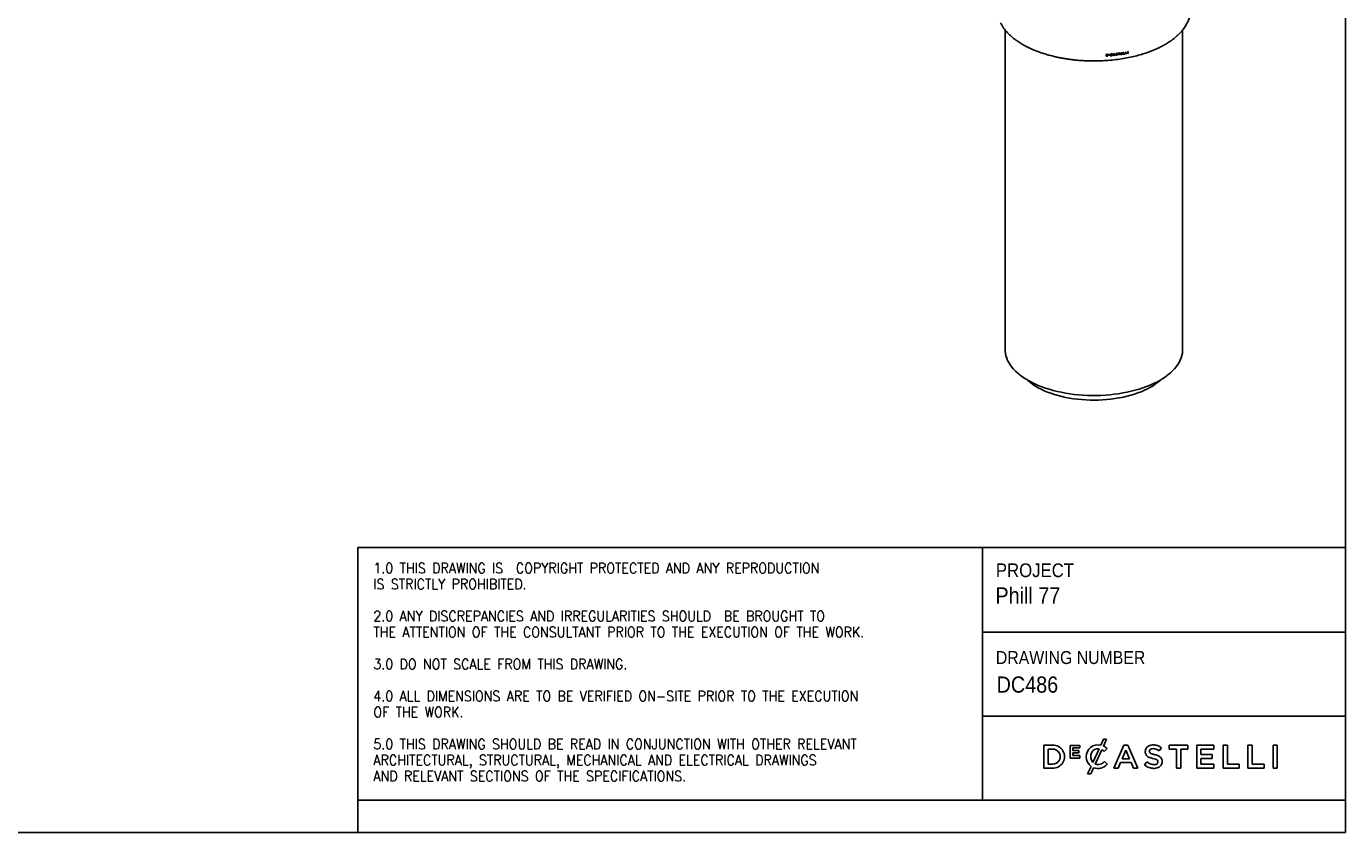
# Model space of a CAD drawing. Header units: millimetres. Extents: x 45 to 4163, y 40 to 2922.
# Tile 2 of 3: x 2118 to 4163, y 40 to 1290. Entities that reach past the tile are written whole.
import ezdxf

# ---------------------------------------------------------------- set-up
doc = ezdxf.new("R2010")
doc.units = ezdxf.units.MM
doc.header["$LTSCALE"] = 10
doc.linetypes.add('SLD-Solido', pattern=[0])
doc.layers.add('NOTE', color=3, linetype='SLD-Solido')
doc.layers.add('SCHIZZI', color=9, linetype='Continuous')
doc.styles.add('SLDTEXTSTYLE0', font='Gothic.ttf', dxfattribs={"width": 0.913})
doc.styles.add('SLDTEXTSTYLE1', font='romans__.ttf', dxfattribs={"width": 0.893})

msp = doc.modelspace()

# ---------------------------------------------------------------- linework, layer by layer
for p, q in [((3635.5, 1284), (3635.5, 788.32)), ((3910.5, 788.32), (3910.5, 1284.04)), ((3800.92, 1247.71), (3800.57, 1247)), ((3800.92, 1246.99), (3801.34, 1247.86)), ((3801.38, 1247.76), (3800.92, 1247.71)), ((3800.96, 1246.89), (3801.38, 1247.76)), ((3804.07, 1247.41), (3802.57, 1244.29)), ((3804.53, 1247.46), (3804.07, 1247.41)), ((3806.03, 1244.67), (3804.53, 1247.46)), ((3807.73, 1247.49), (3807.77, 1247.39)), ((3808.82, 1247.64), (3808.97, 1247.5)), ((3808.82, 1247.64), (3808.86, 1247.54)), ((3809.05, 1247.3), (3809.46, 1247.36)), ((3809.46, 1247.36), (3809.51, 1247.26)), ((3810.61, 1247.9), (3811.69, 1248.05)), ((3813.35, 1248.55), (3810.66, 1248.17)), ((3810.66, 1248.17), (3810.67, 1247.8)), ((3810.67, 1247.8), (3811.75, 1247.95)), ((3811.69, 1248.05), (3811.75, 1247.95)), ((3811.75, 1247.95), (3811.75, 1245.4)), ((3812.22, 1248.12), (3813.3, 1248.28)), ((3812.23, 1245.57), (3812.22, 1248.12)), ((3812.22, 1248.12), (3812.28, 1248.02)), ((3812.28, 1248.02), (3813.35, 1248.18)), ((3812.28, 1245.47), (3812.28, 1248.02)), ((3813.3, 1248.28), (3813.3, 1248.64)), ((3813.3, 1248.28), (3813.35, 1248.18)), ((3813.35, 1248.18), (3813.35, 1248.55)), ((3817.06, 1249.09), (3814.66, 1248.72)), ((3814.66, 1248.72), (3814.66, 1245.81)), ((3815.02, 1248.52), (3817, 1248.82)), ((3815.02, 1247.61), (3815.02, 1248.52)), ((3815.02, 1248.52), (3815.07, 1248.42)), ((3815.02, 1247.61), (3815.07, 1247.51)), ((3815.02, 1247.25), (3817, 1247.55)), ((3815.07, 1248.42), (3817.06, 1248.73)), ((3815.07, 1247.51), (3815.07, 1248.42)), ((3817.06, 1247.82), (3815.07, 1247.51)), ((3815.07, 1247.15), (3817.06, 1247.45)), ((3817, 1248.82), (3817, 1249.19)), ((3817, 1248.82), (3817.06, 1248.73)), ((3817, 1247.55), (3817, 1247.92)), ((3817, 1247.55), (3817.06, 1247.45)), ((3817.06, 1248.73), (3817.06, 1249.09)), ((3817.06, 1247.45), (3817.06, 1247.82)), ((3818.91, 1249.41), (3818.5, 1249.34)), ((3818.5, 1249.34), (3818.5, 1246.42)), ((3818.85, 1246.95), (3818.85, 1249.51)), ((3818.91, 1246.85), (3818.91, 1249.41)), ((3821.94, 1247.12), (3824.18, 1247.53)), ((3822.02, 1249.94), (3822.01, 1247.02)), ((3822.01, 1247.02), (3824.25, 1247.43)), ((3822.42, 1250.02), (3822.02, 1249.94)), ((3822.35, 1247.56), (3822.36, 1250.11)), ((3822.35, 1247.56), (3822.41, 1247.46)), ((3822.41, 1247.46), (3822.42, 1250.02)), ((3824.25, 1247.8), (3822.41, 1247.46)), ((3824.18, 1247.53), (3824.18, 1247.89)), ((3824.18, 1247.53), (3824.25, 1247.43)), ((3824.25, 1247.43), (3824.25, 1247.8)), ((3825.49, 1247.78), (3825.89, 1247.85)), ((3825.57, 1250.62), (3825.56, 1247.68)), ((3825.56, 1247.68), (3825.96, 1247.76)), ((3825.97, 1250.7), (3825.57, 1250.62)), ((3825.89, 1247.85), (3825.9, 1250.79)), ((3825.89, 1247.85), (3825.96, 1247.76)), ((3825.96, 1247.76), (3825.97, 1250.7)), ((3791.98, 1243.49), (3793.52, 1243.6)), ((3793.33, 1246.39), (3792.01, 1246.3)), ((3792.01, 1246.3), (3792.01, 1243.39)), ((3792.01, 1243.39), (3793.54, 1243.5)), ((3793.3, 1246.13), (3792.41, 1246.07)), ((3792.41, 1246.07), (3792.41, 1243.89)), ((3792.41, 1246.07), (3792.44, 1245.97)), ((3792.41, 1243.89), (3792.43, 1243.79)), ((3792.44, 1245.97), (3792.43, 1243.79)), ((3792.43, 1243.79), (3793.51, 1243.86)), ((3793.33, 1246.03), (3792.44, 1245.97)), ((3793.47, 1246.13), (3793.3, 1246.13)), ((3793.3, 1246.13), (3793.33, 1246.03)), ((3793.52, 1246.4), (3793.33, 1246.39)), ((3793.49, 1246.03), (3793.33, 1246.03)), ((3793.47, 1246.13), (3793.49, 1246.03)), ((3793.52, 1243.6), (3793.54, 1243.5)), ((3794.41, 1245.82), (3794.44, 1245.71)), ((3794.93, 1244.46), (3794.96, 1244.36)), ((3796.01, 1245.06), (3797.39, 1245.18)), ((3796.05, 1246.6), (3796.04, 1244.96)), ((3796.04, 1244.96), (3797.42, 1245.08)), ((3797.42, 1246.71), (3796.05, 1246.6)), ((3796.27, 1245.31), (3796.28, 1245.8)), ((3796.27, 1245.31), (3796.31, 1245.2)), ((3796.28, 1246.5), (3797.39, 1246.59)), ((3796.28, 1246.02), (3796.28, 1246.5)), ((3796.28, 1246.5), (3796.31, 1246.4)), ((3796.28, 1246.02), (3796.31, 1245.91)), ((3796.28, 1245.8), (3797.39, 1245.89)), ((3796.28, 1245.8), (3796.31, 1245.69)), ((3796.31, 1246.4), (3797.42, 1246.49)), ((3796.31, 1245.91), (3796.31, 1246.4)), ((3797.42, 1246.01), (3796.31, 1245.91)), ((3796.31, 1245.69), (3797.42, 1245.79)), ((3796.31, 1245.2), (3796.31, 1245.69)), ((3797.42, 1245.3), (3796.31, 1245.2)), ((3797.39, 1246.59), (3797.39, 1246.81)), ((3797.39, 1246.59), (3797.42, 1246.49)), ((3797.39, 1245.89), (3797.39, 1246.11)), ((3797.39, 1245.89), (3797.42, 1245.79)), ((3797.39, 1245.18), (3797.39, 1245.4)), ((3797.39, 1245.18), (3797.42, 1245.08)), ((3797.42, 1246.49), (3797.42, 1246.71)), ((3797.42, 1245.79), (3797.42, 1246.01)), ((3797.42, 1245.08), (3797.42, 1245.3)), ((3798.39, 1245.19), (3798.43, 1245.09)), ((3798.71, 1243.42), (3799.17, 1243.46)), ((3799.17, 1244.18), (3798.74, 1243.32)), ((3798.74, 1243.32), (3799.21, 1243.36)), ((3798.81, 1245.3), (3798.84, 1245.19)), ((3799.13, 1244.28), (3799.17, 1244.18)), ((3799.17, 1243.46), (3799.52, 1244.16)), ((3799.17, 1243.46), (3799.21, 1243.36)), ((3799.21, 1243.36), (3799.55, 1244.05)), ((3799.31, 1244.64), (3799.35, 1244.53)), ((3799.35, 1244.53), (3800.39, 1246.64)), ((3799.52, 1244.16), (3799.55, 1244.05)), ((3799.58, 1246.62), (3799.61, 1246.52)), ((3799.69, 1244.51), (3800.74, 1246.64)), ((3799.69, 1244.51), (3799.73, 1244.41)), ((3799.73, 1244.41), (3800.78, 1246.54)), ((3799.84, 1244.13), (3799.88, 1244.02)), ((3800.35, 1246.75), (3800.39, 1246.64)), ((3800.74, 1246.64), (3800.78, 1246.54)), ((3800.92, 1246.99), (3800.96, 1246.89)), ((3800.98, 1246.48), (3801.26, 1246.79)), ((3800.98, 1246.48), (3801.02, 1246.38)), ((3801.02, 1246.38), (3801.3, 1246.69)), ((3801.31, 1244.59), (3801.03, 1244.84)), ((3802.53, 1244.39), (3802.99, 1244.44)), ((3802.57, 1244.29), (3803.03, 1244.34)), ((3802.99, 1244.44), (3803.46, 1245.42)), ((3802.99, 1244.44), (3803.03, 1244.34)), ((3803.03, 1244.34), (3803.5, 1245.32)), ((3803.46, 1245.42), (3805.06, 1245.6)), ((3803.46, 1245.42), (3803.5, 1245.32)), ((3803.5, 1245.32), (3805.1, 1245.49)), ((3804.26, 1247.08), (3803.65, 1245.81)), ((3803.65, 1245.81), (3803.69, 1245.71)), ((3804.3, 1246.98), (3803.69, 1245.71)), ((3803.69, 1245.71), (3804.91, 1245.84)), ((3804.87, 1245.94), (3804.26, 1247.08)), ((3804.26, 1247.08), (3804.3, 1246.98)), ((3804.91, 1245.84), (3804.3, 1246.98)), ((3804.87, 1245.94), (3804.91, 1245.84)), ((3805.06, 1245.6), (3805.53, 1244.72)), ((3805.06, 1245.6), (3805.1, 1245.49)), ((3805.1, 1245.49), (3805.57, 1244.62)), ((3805.53, 1244.72), (3805.99, 1244.77)), ((3805.53, 1244.72), (3805.57, 1244.62)), ((3805.57, 1244.62), (3806.03, 1244.67)), ((3807.38, 1245.63), (3806.96, 1245.58)), ((3807.29, 1245.09), (3807.33, 1244.99)), ((3807.38, 1245.58), (3807.34, 1245.73)), ((3807.37, 1245.57), (3807.42, 1245.47)), ((3807.53, 1247), (3807.58, 1246.9)), ((3807.63, 1246.43), (3807.67, 1246.33)), ((3807.63, 1246.43), (3808.27, 1246.34)), ((3807.67, 1246.33), (3808.32, 1246.24)), ((3809.12, 1246.52), (3808.4, 1246.61)), ((3808.94, 1246.26), (3808.99, 1246.16)), ((3809.09, 1247.2), (3809.51, 1247.26)), ((3809.16, 1246.07), (3809.21, 1245.97)), ((3809.21, 1245.34), (3809.26, 1245.24)), ((3809.57, 1246.19), (3809.62, 1246.09)), ((3811.7, 1245.5), (3812.23, 1245.57)), ((3811.75, 1245.4), (3812.28, 1245.47)), ((3812.23, 1245.57), (3812.28, 1245.47)), ((3814.61, 1245.91), (3817, 1246.28)), ((3814.66, 1245.81), (3817.06, 1246.18)), ((3815.02, 1246.34), (3815.02, 1247.25)), ((3815.02, 1247.25), (3815.07, 1247.15)), ((3815.02, 1246.34), (3815.07, 1246.24)), ((3815.07, 1246.24), (3815.07, 1247.15)), ((3817.06, 1246.55), (3815.07, 1246.24)), ((3817, 1246.28), (3817, 1246.65)), ((3817, 1246.28), (3817.06, 1246.18)), ((3817.06, 1246.18), (3817.06, 1246.55)), ((3818.44, 1246.52), (3820.69, 1246.9)), ((3818.5, 1246.42), (3820.76, 1246.8)), ((3818.85, 1246.95), (3818.91, 1246.85)), ((3820.76, 1247.17), (3818.91, 1246.85)), ((3820.69, 1246.9), (3820.69, 1247.26)), ((3820.69, 1246.9), (3820.76, 1246.8)), ((3820.76, 1246.8), (3820.76, 1247.17)), ((3812.49, 714.06), (3812.68, 713.78))]:
    msp.add_line(p, q)
at = {"flags": 128}
for points in [[(3809.04, 1247.36), (3809.02, 1247.41), (3808.99, 1247.46)], [(3794.71, 1245.19), (3794.7, 1245.24), (3794.68, 1245.3)], [(3798.84, 1245.2), (3798.86, 1245.15), (3798.88, 1245.1)], [(3635.5, 788.32), (3635.58, 785.99), (3635.98, 782.42), (3636.74, 778.86), (3637.84, 775.33), (3639.28, 771.83), (3641.07, 768.37), (3643.19, 764.97), (3645.65, 761.62), (3648.43, 758.34), (3651.53, 755.14), (3654.94, 752.02), (3658.65, 749), (3662.65, 746.07), (3666.93, 743.26), (3671.49, 740.55), (3676.3, 737.97), (3681.36, 735.52), (3686.66, 733.21), (3692.17, 731.03), (3697.9, 729), (3703.81, 727.12), (3709.9, 725.4), (3716.15, 723.84), (3722.54, 722.44), (3729.07, 721.21), (3735.71, 720.16), (3742.44, 719.27), (3749.25, 718.57), (3756.12, 718.04), (3763.03, 717.69), (3769.97, 717.52), (3776.92, 717.53), (3783.86, 717.72), (3790.77, 718.09), (3797.63, 718.65), (3804.43, 719.38), (3811.15, 720.28), (3817.78, 721.36), (3824.29, 722.61), (3830.66, 724.03), (3836.9, 725.61), (3842.96, 727.35), (3848.85, 729.25), (3854.55, 731.3), (3860.04, 733.49), (3865.3, 735.83), (3870.33, 738.29), (3875.11, 740.89), (3879.63, 743.61), (3883.88, 746.44), (3887.85, 749.38), (3891.52, 752.41), (3894.89, 755.54), (3897.95, 758.75), (3900.69, 762.04), (3903.1, 765.4), (3905.19, 768.81), (3906.93, 772.27), (3908.33, 775.78), (3909.39, 779.32), (3910.1, 782.88), (3910.46, 786.45), (3910.5, 788.32)], [(3669.42, 741.75), (3671.12, 740.21), (3674.57, 737.38), (3678.31, 734.66), (3682.34, 732.04), (3686.64, 729.54), (3691.2, 727.16), (3696.01, 724.92), (3701.05, 722.81), (3706.31, 720.85), (3711.76, 719.05), (3717.41, 717.4), (3723.21, 715.91), (3729.17, 714.58), (3735.26, 713.43), (3741.46, 712.45), (3747.76, 711.65), (3754.14, 711.03), (3760.57, 710.58), (3767.04, 710.32), (3773.52, 710.25), (3780.01, 710.35), (3786.47, 710.64), (3792.89, 711.11), (3799.26, 711.77), (3805.54, 712.6), (3811.73, 713.6)], [(3812.68, 713.78), (3818.7, 714.97), (3824.58, 716.34), (3830.3, 717.87), (3835.85, 719.56), (3841.22, 721.4), (3846.39, 723.38), (3851.33, 725.51), (3856.05, 727.78), (3860.51, 730.18), (3864.72, 732.69), (3868.66, 735.32), (3872.31, 738.06), (3875.66, 740.9), (3876.59, 741.75)]]:
    msp.add_lwpolyline(points, dxfattribs=at)
for points, knots in [([(3628.32, 1295.25), (3629.08, 1293.78), (3630.5, 1291.04), (3632.96, 1287.32), (3635.39, 1284.08), (3637.9, 1281.11), (3641.55, 1277.21), (3646.75, 1272.45), (3652.41, 1268.14), (3656.97, 1265.08), (3659.92, 1263.22), (3662.72, 1261.56), (3665.18, 1260.18), (3667.22, 1259.09), (3669.39, 1257.96), (3672.11, 1256.61), (3675.87, 1254.85), (3680.6, 1252.8), (3686.44, 1250.49), (3693.23, 1248.1), (3700.55, 1245.83), (3707.88, 1243.84), (3714.91, 1242.17), (3721.57, 1240.81), (3727.76, 1239.7), (3733.43, 1238.83), (3739.39, 1238.03), (3746.08, 1237.3), (3753.95, 1236.65), (3762.59, 1236.2), (3771.99, 1236), (3781.94, 1236.13), (3792.77, 1236.67), (3804.08, 1237.68), (3815.6, 1239.22), (3826.57, 1241.17), (3836.89, 1243.49), (3846.53, 1246.11), (3855.45, 1248.98), (3863.64, 1252.04), (3871.07, 1255.23), (3877.65, 1258.43), (3882.93, 1261.33), (3887.45, 1264.05), (3891.71, 1266.83), (3896.27, 1270.15), (3900.73, 1273.8), (3904.77, 1277.55), (3908.3, 1281.28), (3911.17, 1284.76), (3913.53, 1288.02), (3915.43, 1291), (3917.03, 1293.87), (3918.36, 1296.61), (3919.52, 1299.41), (3920.6, 1302.51), (3921.55, 1306.14), (3922.31, 1310.33), (3922.41, 1313.34), (3922.47, 1314.84)], [0, 0, 0, 0, 0.019324, 0.0362475, 0.0505356, 0.0643835, 0.0785518, 0.1072593, 0.1365046, 0.1476386, 0.1587221, 0.168684, 0.1770757, 0.1838245, 0.1891269, 0.1983851, 0.2101111, 0.2244274, 0.2414784, 0.2613979, 0.2818527, 0.301187, 0.3192837, 0.3360393, 0.3513644, 0.3651829, 0.3775224, 0.3945033, 0.4131371, 0.4334488, 0.4554521, 0.4791347, 0.5032869, 0.5317636, 0.5595963, 0.5866968, 0.6129907, 0.6384113, 0.6628963, 0.6864115, 0.7089354, 0.7301487, 0.7493213, 0.7623803, 0.7780599, 0.796648, 0.8163756, 0.8352449, 0.8532672, 0.8708111, 0.8845551, 0.8982723, 0.911253, 0.9228195, 0.9341082, 0.9475153, 0.9632483, 0.9816876, 1, 1, 1, 1]), ([(3807.55, 1247.68), (3807.49, 1247.63), (3807.36, 1247.53), (3807.22, 1247.34), (3807.14, 1247.13), (3807.12, 1246.92), (3807.18, 1246.72), (3807.36, 1246.51), (3807.55, 1246.41), (3807.67, 1246.33)], [0, 0, 0, 0, 0.1222515, 0.2482177, 0.3779426, 0.5050035, 0.6248538, 0.7440615, 1, 1, 1, 1]), ([(3807.53, 1247.01), (3807.53, 1247.01), (3807.52, 1247.03), (3807.52, 1247.09), (3807.53, 1247.17), (3807.6, 1247.31), (3807.68, 1247.42), (3807.73, 1247.49)], [0, 0, 0, 0, 0.0429698, 0.1317372, 0.3070013, 0.5279683, 1, 1, 1, 1]), ([(3809.07, 1247.88), (3808.95, 1247.92), (3808.72, 1247.99), (3808.18, 1247.97), (3807.81, 1247.79), (3807.55, 1247.68)], [0, 0, 0, 0, 0.251282, 0.4908605, 1, 1, 1, 1]), ([(3807.83, 1246.69), (3807.76, 1246.73), (3807.67, 1246.78), (3807.59, 1246.87), (3807.57, 1246.93), (3807.56, 1246.99), (3807.58, 1247.07), (3807.65, 1247.21), (3807.72, 1247.32), (3807.77, 1247.39)], [0, 0, 0, 0, 0.2625637, 0.3750426, 0.426683, 0.4797141, 0.5848796, 0.7171124, 1, 1, 1, 1]), ([(3807.73, 1247.49), (3807.81, 1247.54), (3807.97, 1247.64), (3808.36, 1247.71), (3808.63, 1247.67), (3808.82, 1247.64)], [0, 0, 0, 0, 0.2458432, 0.4848227, 1, 1, 1, 1]), ([(3807.77, 1247.39), (3807.86, 1247.44), (3808.02, 1247.54), (3808.4, 1247.6), (3808.68, 1247.57), (3808.86, 1247.54)], [0, 0, 0, 0, 0.2458099, 0.4848082, 1, 1, 1, 1]), ([(3808.86, 1247.54), (3808.92, 1247.5), (3809.04, 1247.41), (3809.08, 1247.27), (3809.09, 1247.2)], [0, 0, 0, 0, 0.5000132, 1, 1, 1, 1]), ([(3809.51, 1247.26), (3809.5, 1247.32), (3809.48, 1247.44), (3809.33, 1247.66), (3809.18, 1247.79), (3809.07, 1247.88)], [0, 0, 0, 0, 0.2407779, 0.4838712, 1, 1, 1, 1]), ([(3809.46, 1247.36), (3809.45, 1247.42), (3809.44, 1247.52), (3809.39, 1247.59), (3809.37, 1247.62)], [0, 0, 0, 0, 0.6645862, 1, 1, 1, 1]), ([(3794.41, 1245.82), (3794.35, 1245.86), (3794.22, 1245.96), (3793.9, 1246.07), (3793.64, 1246.11), (3793.47, 1246.13)], [0, 0, 0, 0, 0.2430134, 0.4879667, 1, 1, 1, 1]), ([(3794.44, 1245.71), (3794.37, 1245.76), (3794.25, 1245.86), (3793.93, 1245.97), (3793.67, 1246.01), (3793.49, 1246.03)], [0, 0, 0, 0, 0.24294068, 0.48788951, 1, 1, 1, 1]), ([(3793.51, 1243.86), (3793.62, 1243.88), (3793.83, 1243.92), (3794.22, 1244.14), (3794.44, 1244.36), (3794.59, 1244.51)], [0, 0, 0, 0, 0.2465274, 0.4881516, 1, 1, 1, 1]), ([(3794.76, 1245.98), (3794.68, 1246.05), (3794.51, 1246.18), (3794.09, 1246.33), (3793.75, 1246.37), (3793.52, 1246.4)], [0, 0, 0, 0, 0.2461699, 0.490493, 1, 1, 1, 1]), ([(3793.52, 1243.6), (3793.66, 1243.63), (3793.94, 1243.68), (3794.46, 1243.95), (3794.74, 1244.25), (3794.93, 1244.46)], [0, 0, 0, 0, 0.250156, 0.4918415, 1, 1, 1, 1]), ([(3793.54, 1243.5), (3793.69, 1243.52), (3793.97, 1243.58), (3794.49, 1243.84), (3794.77, 1244.15), (3794.96, 1244.36)], [0, 0, 0, 0, 0.250245, 0.4919663, 1, 1, 1, 1]), ([(3794.56, 1244.62), (3794.61, 1244.72), (3794.68, 1244.87), (3794.72, 1245.08), (3794.68, 1245.4), (3794.53, 1245.63), (3794.41, 1245.82)], [0, 0, 0, 0, 0.2517326, 0.3713341, 0.4899349, 1, 1, 1, 1]), ([(3794.59, 1244.51), (3794.64, 1244.62), (3794.71, 1244.77), (3794.75, 1244.98), (3794.71, 1245.3), (3794.56, 1245.53), (3794.44, 1245.71)], [0, 0, 0, 0, 0.2517343, 0.3713219, 0.489907, 1, 1, 1, 1]), ([(3794.96, 1244.36), (3795.02, 1244.5), (3795.14, 1244.78), (3795.21, 1245.38), (3794.94, 1245.74), (3794.76, 1245.98)], [0, 0, 0, 0, 0.2564044, 0.4960036, 1, 1, 1, 1]), ([(3794.93, 1244.46), (3794.99, 1244.6), (3795.1, 1244.88), (3795.18, 1245.23), (3795.09, 1245.38), (3795.07, 1245.42)], [0, 0, 0, 0, 0.4534537, 0.8772413, 1, 1, 1, 1]), ([(3798.39, 1245.19), (3798.42, 1245.09), (3798.47, 1244.91), (3798.71, 1244.58), (3798.96, 1244.4), (3799.13, 1244.28)], [0, 0, 0, 0, 0.2464036, 0.4898964, 1, 1, 1, 1]), ([(3799.45, 1246.84), (3799.28, 1246.74), (3798.93, 1246.55), (3798.56, 1246.11), (3798.43, 1245.59), (3798.43, 1245.26), (3798.43, 1245.09)], [0, 0, 0, 0, 0.2524269, 0.5022682, 0.7460423, 1, 1, 1, 1]), ([(3798.43, 1245.09), (3798.45, 1244.99), (3798.5, 1244.8), (3798.75, 1244.48), (3799, 1244.3), (3799.17, 1244.18)], [0, 0, 0, 0, 0.24632137, 0.48979237, 1, 1, 1, 1]), ([(3799.58, 1246.62), (3799.45, 1246.54), (3799.26, 1246.42), (3799.05, 1246.23), (3798.9, 1246.01), (3798.82, 1245.69), (3798.81, 1245.43), (3798.81, 1245.3)], [0, 0, 0, 0, 0.2564356, 0.3770358, 0.4938111, 0.7367491, 1, 1, 1, 1]), ([(3798.81, 1245.3), (3798.85, 1245.16), (3798.94, 1244.89), (3799.19, 1244.72), (3799.31, 1244.64)], [0, 0, 0, 0, 0.5000963, 1, 1, 1, 1]), ([(3799.61, 1246.52), (3799.49, 1246.44), (3799.3, 1246.32), (3799.09, 1246.13), (3798.94, 1245.91), (3798.86, 1245.58), (3798.85, 1245.33), (3798.84, 1245.19)], [0, 0, 0, 0, 0.2565703, 0.3772066, 0.493983, 0.7368492, 1, 1, 1, 1]), ([(3798.84, 1245.19), (3798.89, 1245.06), (3798.97, 1244.79), (3799.22, 1244.62), (3799.35, 1244.53)], [0, 0, 0, 0, 0.4999804, 1, 1, 1, 1]), ([(3800.57, 1247), (3800.38, 1247.01), (3800, 1247.04), (3799.63, 1246.91), (3799.45, 1246.84)], [0, 0, 0, 0, 0.5000012, 1, 1, 1, 1]), ([(3799.52, 1244.16), (3799.57, 1244.15), (3799.68, 1244.13), (3799.79, 1244.13), (3799.84, 1244.13)], [0, 0, 0, 0, 0.50001367, 1, 1, 1, 1]), ([(3799.55, 1244.05), (3799.61, 1244.05), (3799.71, 1244.03), (3799.82, 1244.03), (3799.88, 1244.02)], [0, 0, 0, 0, 0.5000008, 1, 1, 1, 1]), ([(3800.35, 1246.75), (3800.22, 1246.75), (3799.96, 1246.76), (3799.71, 1246.67), (3799.58, 1246.62)], [0, 0, 0, 0, 0.4999855, 1, 1, 1, 1]), ([(3800.39, 1246.64), (3800.26, 1246.65), (3800, 1246.66), (3799.74, 1246.57), (3799.61, 1246.52)], [0, 0, 0, 0, 0.5000013, 1, 1, 1, 1]), ([(3799.93, 1244.39), (3799.9, 1244.39), (3799.83, 1244.4), (3799.76, 1244.4), (3799.73, 1244.41)], [0, 0, 0, 0, 0.5000004, 1, 1, 1, 1]), ([(3799.84, 1244.13), (3799.97, 1244.13), (3800.23, 1244.13), (3800.74, 1244.3), (3801.05, 1244.53), (3801.27, 1244.69)], [0, 0, 0, 0, 0.2491273, 0.4905718, 1, 1, 1, 1]), ([(3799.88, 1244.02), (3800.01, 1244.03), (3800.26, 1244.03), (3800.77, 1244.2), (3801.09, 1244.43), (3801.31, 1244.59)], [0, 0, 0, 0, 0.2491777, 0.49065248, 1, 1, 1, 1]), ([(3801.03, 1244.84), (3800.96, 1244.78), (3800.82, 1244.64), (3800.44, 1244.47), (3800.14, 1244.42), (3799.93, 1244.39)], [0, 0, 0, 0, 0.2457336, 0.4864266, 1, 1, 1, 1]), ([(3800.74, 1246.64), (3800.79, 1246.62), (3800.87, 1246.57), (3800.95, 1246.51), (3800.98, 1246.48)], [0, 0, 0, 0, 0.4999592, 1, 1, 1, 1]), ([(3800.78, 1246.54), (3800.82, 1246.51), (3800.91, 1246.47), (3800.98, 1246.41), (3801.02, 1246.38)], [0, 0, 0, 0, 0.5000009, 1, 1, 1, 1]), ([(3801.3, 1246.69), (3801.25, 1246.73), (3801.14, 1246.81), (3801.02, 1246.86), (3800.96, 1246.89)], [0, 0, 0, 0, 0.4999993, 1, 1, 1, 1]), ([(3806.96, 1245.58), (3806.97, 1245.52), (3806.98, 1245.41), (3807.11, 1245.2), (3807.24, 1245.07), (3807.33, 1244.99)], [0, 0, 0, 0, 0.2393298, 0.4824108, 1, 1, 1, 1]), ([(3806.99, 1245.44), (3807.01, 1245.41), (3807.08, 1245.28), (3807.19, 1245.17), (3807.29, 1245.09)], [0, 0, 0, 0, 0.1902024, 1, 1, 1, 1]), ([(3807.14, 1246.84), (3807.14, 1246.84), (3807.16, 1246.77), (3807.32, 1246.62), (3807.5, 1246.51), (3807.63, 1246.43)], [0, 0, 0, 0, 0.02336415, 0.3337744, 1, 1, 1, 1]), ([(3807.29, 1245.09), (3807.44, 1245.04), (3807.74, 1244.95), (3808.42, 1244.93), (3808.89, 1245.18), (3809.21, 1245.34)], [0, 0, 0, 0, 0.2552204, 0.4957535, 1, 1, 1, 1]), ([(3807.33, 1244.99), (3807.49, 1244.94), (3807.79, 1244.85), (3808.47, 1244.83), (3808.94, 1245.08), (3809.26, 1245.24)], [0, 0, 0, 0, 0.2551983, 0.495751, 1, 1, 1, 1]), ([(3807.56, 1245.32), (3807.51, 1245.36), (3807.41, 1245.45), (3807.39, 1245.57), (3807.38, 1245.63)], [0, 0, 0, 0, 0.50002, 1, 1, 1, 1]), ([(3809.01, 1245.5), (3808.89, 1245.43), (3808.67, 1245.31), (3808.16, 1245.19), (3807.8, 1245.27), (3807.56, 1245.32)], [0, 0, 0, 0, 0.2510882, 0.4899565, 1, 1, 1, 1]), ([(3808.4, 1246.61), (3808.3, 1246.62), (3808.11, 1246.63), (3807.92, 1246.67), (3807.83, 1246.69)], [0, 0, 0, 0, 0.5, 1, 1, 1, 1]), ([(3808.27, 1246.34), (3808.39, 1246.34), (3808.61, 1246.32), (3808.83, 1246.28), (3808.94, 1246.26)], [0, 0, 0, 0, 0.4999882, 1, 1, 1, 1]), ([(3808.32, 1246.24), (3808.43, 1246.24), (3808.66, 1246.22), (3808.88, 1246.18), (3808.99, 1246.16)], [0, 0, 0, 0, 0.5000004, 1, 1, 1, 1]), ([(3808.94, 1246.26), (3808.99, 1246.25), (3809.1, 1246.21), (3809.14, 1246.12), (3809.16, 1246.07)], [0, 0, 0, 0, 0.4998682, 1, 1, 1, 1]), ([(3808.99, 1246.16), (3809.04, 1246.15), (3809.15, 1246.11), (3809.19, 1246.02), (3809.21, 1245.97)], [0, 0, 0, 0, 0.50001792, 1, 1, 1, 1]), ([(3809.21, 1245.97), (3809.21, 1245.88), (3809.21, 1245.71), (3809.07, 1245.57), (3809.01, 1245.5)], [0, 0, 0, 0, 0.499995, 1, 1, 1, 1]), ([(3809.62, 1246.09), (3809.6, 1246.14), (3809.56, 1246.24), (3809.39, 1246.39), (3809.23, 1246.47), (3809.12, 1246.52)], [0, 0, 0, 0, 0.2375685, 0.4789223, 1, 1, 1, 1]), ([(3809.21, 1245.34), (3809.28, 1245.4), (3809.4, 1245.51), (3809.53, 1245.81), (3809.56, 1246.04), (3809.57, 1246.19)], [0, 0, 0, 0, 0.2433175, 0.4828714, 1, 1, 1, 1]), ([(3809.26, 1245.24), (3809.32, 1245.3), (3809.45, 1245.41), (3809.58, 1245.71), (3809.61, 1245.94), (3809.62, 1246.09)], [0, 0, 0, 0, 0.2434195, 0.4829758, 1, 1, 1, 1]), ([(3809.57, 1246.19), (3809.56, 1246.24), (3809.54, 1246.3), (3809.49, 1246.35), (3809.49, 1246.35)], [0, 0, 0, 0, 0.87178594, 1, 1, 1, 1]), ([(3811.73, 713.6), (3811.74, 713.67), (3811.76, 713.79), (3811.85, 713.93), (3811.94, 714.01), (3812.05, 714.08), (3812.2, 714.12), (3812.37, 714.13), (3812.51, 714.07), (3812.62, 713.94), (3812.66, 713.84), (3812.68, 713.78)], [0, 0, 0, 0, 0.1447044, 0.2649049, 0.3216141, 0.3794312, 0.5077986, 0.6169868, 0.7251836, 0.8490068, 1, 1, 1, 1])]:
    msp.add_open_spline(points, degree=3, knots=knots)
at = {"layer": 'SCHIZZI', "color": 7}
for p, q in [((4163.15, 39.85), (4162.95, 2922.43)), ((2632.03, 482.03), (2632.03, 90.07)), ((2632.03, 482.03), (4163.12, 482.03)), ((3600.44, 482.03), (3600.44, 90.07)), ((3600.44, 350.65), (4163.12, 350.65)), ((3600.44, 220.43), (4163.14, 220.43)), ((3787.84, 184.72), (3783.58, 175.37)), ((3792.74, 184.72), (3787.84, 184.72)), ((3787.87, 174.02), (3792.74, 184.72)), ((3708.87, 175.32), (3695.63, 175.32)), ((3695.63, 175.32), (3695.63, 139.94)), ((3702.14, 145.9), (3702.14, 169.37)), ((3702.14, 169.37), (3708.87, 169.37)), ((3751.1, 175.08), (3736.29, 175.08)), ((3736.29, 175.08), (3736.29, 155.45)), ((3740.59, 167.26), (3740.59, 171.24)), ((3740.59, 171.24), (3751.1, 171.24)), ((3749.84, 167.26), (3740.59, 167.26)), ((3749.84, 163.41), (3749.84, 167.26)), ((3751.1, 171.24), (3751.1, 175.08)), ((3780.96, 169.8), (3771.35, 148.7)), ((3775.1, 146.16), (3785.23, 168.39)), ((3789.13, 165.49), (3793.31, 170.31)), ((3793.31, 170.31), (3793.19, 170.42)), ((3819.58, 175.57), (3804.01, 139.94)), ((3816.71, 154.21), (3822.44, 167.6)), ((3825.51, 175.57), (3819.58, 175.57)), ((3822.44, 167.6), (3828.23, 154.21)), ((3825.56, 175.47), (3825.51, 175.57)), ((3841.08, 139.94), (3825.56, 175.47)), ((3874.03, 166.45), (3877.53, 171.38)), ((3918.66, 175.32), (3889.88, 175.32)), ((3889.88, 175.32), (3889.88, 169.27)), ((3889.88, 169.27), (3901, 169.27)), ((3901, 169.27), (3901, 139.94)), ((3907.55, 139.94), (3907.55, 169.27)), ((3907.55, 169.27), (3918.66, 169.27)), ((3918.66, 169.27), (3918.66, 175.32)), ((3958.65, 175.33), (3932.32, 175.33)), ((3932.32, 175.33), (3932.32, 139.94)), ((3938.83, 160.71), (3938.83, 169.47)), ((3938.83, 169.47), (3958.65, 169.47)), ((3958.65, 169.47), (3958.65, 175.33)), ((3979.87, 175.32), (3973.36, 175.32)), ((3973.36, 175.32), (3973.36, 139.94)), ((3979.87, 145.9), (3979.87, 175.32)), ((4018.35, 175.32), (4011.84, 175.32)), ((4011.84, 175.32), (4011.84, 139.94)), ((4018.35, 145.9), (4018.35, 175.32)), ((4050.68, 175.33), (4050.68, 139.94)), ((4057.18, 175.33), (4050.68, 175.33)), ((4057.18, 139.94), (4057.18, 175.33)), ((3708.87, 145.9), (3702.14, 145.9)), ((3736.29, 155.45), (3751.24, 155.45)), ((3740.59, 163.41), (3749.84, 163.41)), ((3740.59, 159.29), (3740.59, 163.41)), ((3751.24, 159.29), (3740.59, 159.29)), ((3751.24, 155.45), (3751.24, 159.29)), ((3761.12, 157.46), (3761.12, 157.53)), ((3793.56, 145.73), (3789.37, 149.97)), ((3793.44, 145.6), (3793.56, 145.73)), ((3810.7, 139.94), (3814.3, 148.4)), ((3814.3, 148.4), (3830.63, 148.4)), ((3828.23, 154.21), (3816.71, 154.21)), ((3830.63, 148.4), (3834.19, 139.94)), ((3855.19, 149.79), (3851.27, 145.12)), ((3956.39, 160.71), (3938.83, 160.71)), ((3938.83, 154.86), (3956.39, 154.86)), ((3938.83, 145.8), (3938.83, 154.86)), ((3958.9, 145.8), (3938.83, 145.8)), ((3956.39, 154.86), (3956.39, 160.71)), ((3958.9, 139.94), (3958.9, 145.8)), ((3998.28, 145.9), (3979.87, 145.9)), ((3998.28, 139.94), (3998.28, 145.9)), ((4036.77, 145.9), (4018.35, 145.9)), ((4036.77, 139.94), (4036.77, 145.9)), ((3695.63, 139.94), (3708.87, 139.94)), ((3768.57, 142.6), (3763.27, 130.97)), ((3763.27, 130.97), (3768.19, 130.97)), ((3768.19, 130.97), (3772.53, 140.51)), ((3804.01, 139.94), (3810.7, 139.94)), ((3834.19, 139.94), (3841.08, 139.94)), ((3901, 139.94), (3907.55, 139.94)), ((3932.32, 139.94), (3958.9, 139.94)), ((3973.36, 139.94), (3998.28, 139.94)), ((4011.84, 139.94), (4036.77, 139.94)), ((4050.68, 139.94), (4057.18, 139.94)), ((2632.03, 90.07), (2632.03, 39.85)), ((2632.03, 90.07), (4163.14, 90.07)), ((45.17, 39.85), (4163.15, 39.85))]:
    msp.add_line(p, q, dxfattribs=at)
for centre, radius, start, end in [((3709.82, 157.63), 17.72, 266.90157, 93.09843), ((3709.12, 157.63), 11.74, 268.76628, 91.23372), ((3779.26, 157.74), 18.15, 76.24523, 180.89091), ((3781.48, 157.74), 13.58, 153.58432, 221.73663), ((3779.24, 158.86), 11.08, 81.04863, 153.58432), ((3776.29, 152.32), 18.39, 45.72598, 60.90731), ((3779.99, 156.65), 19.08, 45.71394, 65.58709), ((3864, 165.25), 11.41, 162.43966, 192.31941), ((3862.45, 165.42), 9.88, 114.63446, 160.64301), ((3864.57, 160.8), 14.96, 89.50788, 114.63446), ((3862.96, 165.97), 3.93, 146.85935, 193.31029), ((3862.33, 165.82), 3.28, 193.31029, 230.56735), ((3863.67, 164.8), 5.2, 98.98092, 140.32353), ((3864.68, 158.4), 11.67, 77.54474, 98.98092), ((3864.84, 154.59), 21.17, 72.44471, 90.39732), ((3863.12, 152.86), 17.43, 51.25781, 76.47292), ((3863.98, 153.78), 22.22, 52.42183, 70.96437), ((3779.66, 157.46), 18.54, 180, 233.25786), ((3779.27, 158.33), 19.06, 249.30365, 318.58458), ((3779.47, 157.12), 11.8, 248.28377, 285.8766), ((3778.18, 160.36), 15.28, 287.21436, 317.11848), ((3865.82, 161.1), 21.61, 227.67997, 255.77334), ((3860.29, 164.23), 7.56, 190.78984, 232.66765), ((3866.94, 161.95), 16.9, 225.98856, 252.68232), ((3864.22, 169.38), 14.04, 232.66765, 251.27083), ((3870.68, 185.75), 31.63, 249.70068, 255.51463), ((3865.38, 169.95), 8.42, 232.44778, 252.59774), ((3866.12, 159.34), 14.17, 252.68232, 275.6739), ((3858.57, 138.89), 16.77, 73.32325, 75.51463), ((3876.06, 199.33), 39.66, 250.55867, 257.31246), ((3868.72, 174.86), 20.6, 254.99999, 258.29329), ((3858.6, 126.02), 29.27, 70.27129, 78.29329), ((3861.93, 134.9), 26.3, 64.63254, 78.09895), ((3866.99, 151.82), 6.6, 274.6813, 307.58878), ((3865.06, 143.48), 10.65, 58.43436, 71.28416), ((3868.86, 149.52), 3.52, 27.46177, 59.71525), ((3868.76, 149.32), 3.54, 309.48388, 346.59381), ((3868.07, 149.49), 4.25, 346.59381, 22.92671), ((3869.61, 149.86), 9.5, 28.77124, 67.85987), ((3869.49, 149.4), 9.16, 299.92604, 337.37946), ((3867.17, 150.15), 11.59, 338.409, 21.69569), ((3866.06, 162.06), 22.59, 255.77334, 272.44794), ((3866.64, 154.36), 14.88, 271.47111, 299.92604)]:
    msp.add_arc(centre, radius, start, end, dxfattribs=at)

# ---------------------------------------------------------------- texts
at = {"layer": 'NOTE', "color": 7, "attachment_point": 1}
for s, insert, char_height, style in [('1.0 THIS DRAWING IS  COPYRIGHT PROTECTED AND ANY REPRODUCTION', (2656.24, 457.99), 16.0701, 'SLDTEXTSTYLE1'), ('PROJECT', (3621.04, 457.16), 21.259, 'SLDTEXTSTYLE0'), ('IS STRICTLY PROHIBITED.', (2656.24, 433.18), 16.0701, 'SLDTEXTSTYLE1'), ('Phill 77', (3620.37, 419.99), 25.11, 'SLDTEXTSTYLE0'), ('2.0 ANY DISCREPANCIES AND IRREGULARITIES SHOULD  BE BROUGHT TO ', (2656.24, 383.58), 16.0701, 'SLDTEXTSTYLE1'), ('THE ATTENTION OF THE CONSULTANT PRIOR TO THE EXECUTION OF THE WORK.', (2656.24, 358.78), 16.0701, 'SLDTEXTSTYLE1'), ('3.0 DO NOT SCALE FROM THIS DRAWING.', (2656.24, 309.17), 16.0701, 'SLDTEXTSTYLE1'), ('DRAWING NUMBER', (3621.04, 321.29), 20.0877, 'SLDTEXTSTYLE0'), (' DC486', (3613.7, 281.91), 25.11, 'SLDTEXTSTYLE0'), ('4.0 ALL DIMENSIONS ARE TO BE VERIFIED ON-SITE PRIOR TO THE EXECUTION ', (2656.24, 259.56), 16.0701, 'SLDTEXTSTYLE1'), ('OF THE WORK.', (2656.24, 234.76), 16.0701, 'SLDTEXTSTYLE1'), ('5.0 THIS DRAWING SHOULD BE READ IN CONJUNCTION WITH OTHER RELEVANT ', (2656.24, 185.16), 16.0701, 'SLDTEXTSTYLE1'), ('ARCHITECTURAL, STRUCTURAL, MECHANICAL AND ELECTRICAL DRAWINGS ', (2656.24, 160.35), 16.0701, 'SLDTEXTSTYLE1'), ('AND RELEVANT SECTIONS OF THE SPECIFICATIONS.', (2656.24, 135.55), 16.0701, 'SLDTEXTSTYLE1')]:
    msp.add_mtext(s, dxfattribs=dict(at, insert=insert, char_height=char_height, style=style))

doc.saveas('drawing.dxf')
